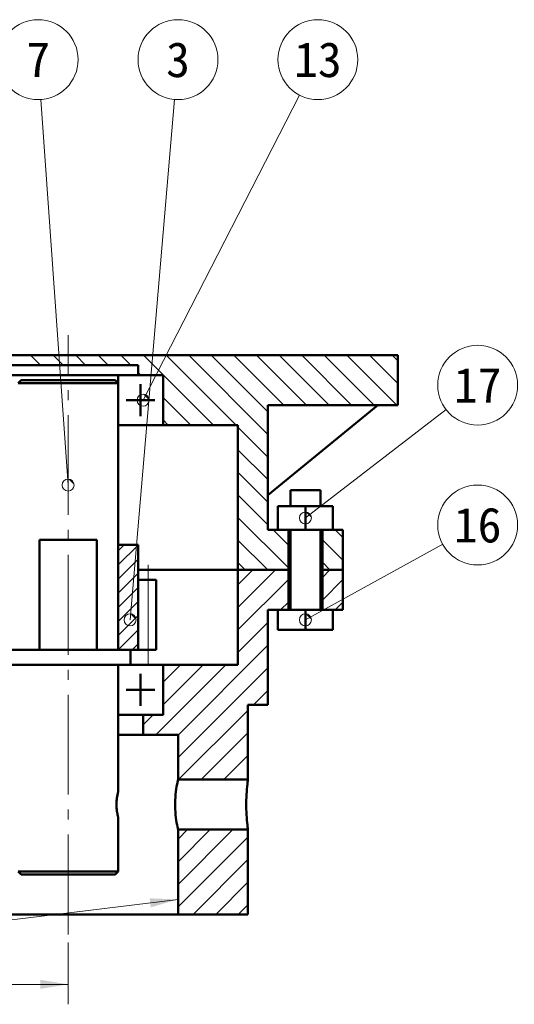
# Model space of a CAD drawing. Header units: millimetres. Extents: x 0 to 420, y 0 to 297.
# Tile 4 of 6: x 200 to 250, y 70 to 169. Entities that reach past the tile are written whole.
import ezdxf
from ezdxf.enums import TextEntityAlignment as Align

# ---------------------------------------------------------------- set-up
doc = ezdxf.new("R2010")
doc.units = ezdxf.units.MM
doc.linetypes.add('GB_CENTER', pattern=[14, 10, -1.5, 1, -1.5])
for name, color, linetype, lineweight in [('CENTER', 7, 'GB_CENTER', 20), ('DIM', 7, 'Continuous', 20), ('HATCH', 7, 'Continuous', 13), ('OUTLINE', 7, 'Continuous', 50), ('TEXT', 7, 'Continuous', 20), ('THIN', 7, 'Continuous', 20)]:
    doc.layers.add(name, color=color, linetype=linetype, lineweight=lineweight)
doc.styles.add('JP', font='msgothic.ttc')

msp = doc.modelspace()

# ---------------------------------------------------------------- linework, layer by layer
at = {"layer": 'CENTER'}
for p, q in [((205, 77), (205, 137)), ((213, 104), (213, 114))]:
    msp.add_line(p, q, dxfattribs=at)
at = {"layer": 'DIM'}
for p, q in [((228.174, 161.041), (212.5, 130.5)), ((202.281, 160.61), (205, 122)), ((215.659, 160.615), (211.2, 108.5)), ((242.832, 129.558), (228.75, 118.7)), ((242.496, 116.07), (228.75, 108.5)), ((216, 80.5), (179, 76)), ((205, 76.2), (205, 70)), ((158.6, 72), (205, 72))]:
    msp.add_line(p, q, dxfattribs=at)
for centre in [(212.5, 130.5), (205, 122), (228.75, 118.7), (211.2, 108.5), (228.75, 108.5)]:
    msp.add_circle(centre, 0.6, dxfattribs=at)
for points in [[(213.1, 130.5), (212.924, 130.924), (212.5, 131.1)], [(205.6, 122), (205.424, 122.424), (205, 122.6)], [(229.35, 118.7), (229.174, 119.124), (228.75, 119.3)], [(211.8, 108.5), (211.624, 108.924), (211.2, 109.1)], [(229.35, 108.5), (229.174, 108.924), (228.75, 109.1)], [(216, 80.5), (213.275, 79.715), (213.166, 80.609)], [(205, 72), (202.2, 71.55), (202.2, 72.45)]]:
    msp.add_solid(points, dxfattribs=at)
at = {"layer": 'HATCH'}
for p, q in [((202.228, 134), (201.228, 135)), ((204.491, 134), (203.491, 135)), ((206.754, 134), (205.754, 135)), ((209.017, 134), (208.017, 135)), ((211.279, 134), (210.279, 135)), ((219.542, 128), (212.542, 135)), ((221.805, 128), (214.805, 135)), ((225, 127.068), (217.068, 135)), ((225, 129.33), (219.33, 135)), ((226.593, 130), (221.593, 135)), ((228.856, 130), (223.856, 135)), ((231.119, 130), (226.119, 135)), ((233.381, 130), (228.381, 135)), ((235.644, 130), (230.644, 135)), ((237.907, 130), (232.907, 135)), ((238, 132.17), (235.17, 135)), ((238, 134.432), (237.432, 135)), ((212.279, 133), (212, 133.279)), ((217.279, 128), (214.5, 130.779)), ((215.017, 128), (214.5, 128.517)), ((225, 124.805), (222, 127.805)), ((225, 122.542), (222, 125.542)), ((225, 120.279), (222, 123.279)), ((225, 118.017), (222, 121.017)), ((227.05, 113.704), (222, 118.754)), ((227.05, 115.967), (225.517, 117.5)), ((232.5, 116.738), (231.738, 117.5)), ((224.991, 113.5), (222, 116.491)), ((232.5, 114.475), (230.45, 116.525)), ((210, 115.407), (210.593, 116)), ((210, 113.993), (212, 115.993)), ((210, 112.578), (212, 114.578)), ((222.728, 113.5), (222, 114.228)), ((222, 109.75), (225.75, 113.5)), ((222, 112.013), (223.487, 113.5)), ((231.212, 113.5), (230.45, 114.262)), ((230.45, 112.738), (231.212, 113.5)), ((210, 111.164), (212, 113.164)), ((222, 107.488), (227.05, 112.538)), ((230.45, 110.475), (232.5, 112.525)), ((210, 109.75), (212, 111.75)), ((210, 108.336), (212, 110.336)), ((226.275, 109.5), (227.05, 110.275)), ((231.738, 109.5), (232.5, 110.262)), ((210, 106.922), (212, 108.922)), ((210, 105.507), (212, 107.507)), ((222, 105.225), (225, 108.225)), ((211.407, 105.5), (212, 106.093)), ((216, 96.962), (225, 105.962)), ((213.775, 97), (220.775, 104)), ((214.5, 99.988), (218.512, 104)), ((214.5, 102.25), (216.25, 104)), ((216, 94.7), (225, 103.7)), ((223.563, 100), (225, 101.437)), ((212.5, 97.988), (213.512, 99)), ((216.063, 92.5), (223, 99.437)), ((218.326, 92.5), (223, 97.174)), ((220.589, 92.5), (223, 94.911)), ((222.851, 92.5), (223, 92.649)), ((216, 82.013), (221.487, 87.5)), ((216, 84.275), (219.225, 87.5)), ((216, 86.538), (216.962, 87.5)), ((216, 79.75), (223, 86.75)), ((217.513, 79), (223, 84.487)), ((219.775, 79), (223, 82.225)), ((222.038, 79), (223, 79.962))]:
    msp.add_line(p, q, dxfattribs=at)
at = {"layer": 'OUTLINE'}
for p, q in [((126.1, 135), (238, 135)), ((238, 135), (238, 130)), ((198, 134), (212, 134)), ((212, 133), (212, 134)), ((200, 132.2), (200.3, 132.5)), ((209.7, 132.5), (210, 132.2)), ((210, 105.5), (210, 132.2)), ((212, 133), (214.5, 133)), ((214.5, 128), (214.5, 133)), ((212.25, 128.9), (212.25, 132.1)), ((210.81, 130.5), (213.69, 130.5)), ((225, 130), (238, 130)), ((225, 130), (225, 117.5)), ((236, 130), (225, 121)), ((214.5, 128), (222, 128)), ((222, 128), (222, 113.5)), ((227.25, 119.9), (227.25, 121.5)), ((230.25, 119.9), (230.25, 121.5)), ((225, 117.5), (225, 121)), ((226, 117.5), (226, 119.9)), ((226, 119.9), (228.75, 119.9)), ((228.75, 117.5), (228.75, 119.9)), ((228.75, 119.9), (231.5, 119.9)), ((231.5, 117.5), (231.5, 119.9)), ((225, 117.5), (226, 117.5)), ((226, 117.5), (228.75, 117.5)), ((227.05, 113.5), (227.05, 117.5)), ((227.25, 109.5), (227.25, 117.5)), ((228.75, 117.5), (231.5, 117.5)), ((230.25, 109.5), (230.25, 117.5)), ((230.45, 113.5), (230.45, 117.5)), ((231.5, 117.5), (232.5, 117.5)), ((232.5, 117.5), (232.5, 113.5)), ((202.138, 105.5), (202.138, 116.5)), ((207.862, 105.5), (207.862, 116.5)), ((210, 116), (210, 105.5)), ((210, 116), (212, 116)), ((212, 112.5), (212, 116)), ((212, 113.5), (215, 113.5)), ((212, 113.5), (215, 113.5)), ((222, 113.5), (222, 104)), ((222, 113.5), (227.05, 113.5)), ((222, 113.5), (227.05, 113.5)), ((227.05, 109.5), (227.05, 113.5)), ((230.45, 113.5), (232.5, 113.5)), ((230.45, 109.5), (230.45, 113.5)), ((230.45, 113.5), (232.5, 113.5)), ((232.5, 113.5), (232.5, 109.5)), ((212, 112.5), (213.8, 112.5)), ((212, 105.5), (212, 112.5)), ((213.8, 105.5), (213.8, 112.5)), ((225, 109.5), (225, 100)), ((225, 109.5), (226, 109.5)), ((226, 107.5), (226, 109.5)), ((226, 109.5), (228.75, 109.5)), ((228.75, 107.5), (228.75, 109.5)), ((228.75, 109.5), (231.5, 109.5)), ((231.5, 109.5), (232.5, 109.5)), ((231.5, 107.5), (231.5, 109.5)), ((226, 107.5), (228.75, 107.5)), ((228.75, 107.5), (231.5, 107.5)), ((211.25, 105.5), (213.8, 105.5)), ((211.25, 104), (211.25, 105.5)), ((210, 91.25), (210, 104)), ((214.5, 99), (214.5, 104)), ((214.5, 104), (222, 104)), ((212.25, 99.9), (212.25, 103.1)), ((210.81, 101.5), (213.69, 101.5)), ((223, 100), (225, 100)), ((223, 92.5), (223, 100)), ((212.5, 97), (212.5, 99)), ((212.5, 99), (214.5, 99)), ((212.5, 97), (216, 97)), ((216, 92.5), (216, 97)), ((223, 92.5), (216, 92.5)), ((210, 83.3), (210, 88.75)), ((223, 87.5), (216, 87.5)), ((216, 79), (216, 87.5)), ((223, 79), (223, 87.5)), ((200, 83.3), (200.3, 83)), ((209.7, 83), (210, 83.3)), ((216, 79), (223, 79))]:
    msp.add_line(p, q, dxfattribs=at)
for points in [[(212, 133), (211.893, 133), (211.712, 133), (211.397, 133), (210.944, 133), (210.425, 133), (209.75, 133), (209.018, 133), (208.21, 133), (207.33, 133), (206.422, 133), (205.474, 133), (204.526, 133), (203.578, 133), (202.67, 133), (201.79, 133), (200.982, 133), (200.25, 133), (199.575, 133), (199.056, 133), (198.603, 133), (198.288, 133), (198.107, 133), (198, 133)], [(200, 132.2), (200.076, 132.2), (200.206, 132.2), (200.431, 132.2), (200.754, 132.2), (201.125, 132.2), (201.607, 132.2), (202.13, 132.2), (202.707, 132.2), (203.336, 132.2), (203.984, 132.2), (204.661, 132.2), (205.339, 132.2), (206.016, 132.2), (206.664, 132.2), (207.293, 132.2), (207.87, 132.2), (208.393, 132.2), (208.875, 132.2), (209.246, 132.2), (209.569, 132.2), (209.794, 132.2), (209.924, 132.2), (210, 132.2)], [(200.3, 132.5), (200.372, 132.5), (200.493, 132.5), (200.705, 132.5), (201.009, 132.5), (201.358, 132.5), (201.811, 132.5), (202.302, 132.5), (202.845, 132.5), (203.436, 132.5), (204.045, 132.5), (204.682, 132.5), (205.318, 132.5), (205.955, 132.5), (206.564, 132.5), (207.155, 132.5), (207.698, 132.5), (208.189, 132.5), (208.642, 132.5), (208.991, 132.5), (209.295, 132.5), (209.507, 132.5), (209.628, 132.5), (209.7, 132.5)], [(214.5, 128), (214.485, 128), (214.459, 128), (214.413, 128), (214.346, 128), (214.268, 128), (214.162, 128), (214.044, 128), (213.91, 128), (213.753, 128), (213.585, 128), (213.395, 128), (213.19, 128), (212.973, 128), (212.734, 128), (212.485, 128), (212.218, 128), (211.938, 128), (211.648, 128), (211.339, 128), (211.022, 128), (210.691, 128), (210.349, 128), (210, 128)], [(227.25, 121.5), (227.273, 121.5), (227.312, 121.5), (227.379, 121.5), (227.476, 121.5), (227.588, 121.5), (227.732, 121.5), (227.889, 121.5), (228.062, 121.5), (228.251, 121.5), (228.445, 121.5), (228.648, 121.5), (228.852, 121.5), (229.055, 121.5), (229.249, 121.5), (229.438, 121.5), (229.611, 121.5), (229.768, 121.5), (229.912, 121.5), (230.024, 121.5), (230.121, 121.5), (230.188, 121.5), (230.227, 121.5), (230.25, 121.5)], [(202.138, 116.5), (202.362, 116.5), (202.589, 116.5), (202.825, 116.5), (203.067, 116.5), (203.312, 116.5), (203.565, 116.5), (203.82, 116.5), (204.078, 116.5), (204.34, 116.5), (204.603, 116.5), (204.868, 116.5), (205.132, 116.5), (205.397, 116.5), (205.66, 116.5), (205.922, 116.5), (206.18, 116.5), (206.435, 116.5), (206.688, 116.5), (206.933, 116.5), (207.175, 116.5), (207.411, 116.5), (207.638, 116.5), (207.862, 116.5)], [(215, 113.5), (215.477, 113.5), (215.952, 113.5), (216.423, 113.5), (216.886, 113.5), (217.343, 113.5), (217.785, 113.5), (218.216, 113.5), (218.635, 113.5), (219.03, 113.5), (219.415, 113.5), (219.772, 113.5), (220.109, 113.5), (220.427, 113.5), (220.71, 113.5), (220.977, 113.5), (221.208, 113.5), (221.411, 113.5), (221.594, 113.5), (221.73, 113.5), (221.847, 113.5), (221.927, 113.5), (221.973, 113.5), (222, 113.5)], [(215, 113.5), (215.477, 113.5), (215.952, 113.5), (216.423, 113.5), (216.886, 113.5), (217.343, 113.5), (217.785, 113.5), (218.216, 113.5), (218.635, 113.5), (219.03, 113.5), (219.415, 113.5), (219.772, 113.5), (220.109, 113.5), (220.427, 113.5), (220.71, 113.5), (220.977, 113.5), (221.208, 113.5), (221.411, 113.5), (221.594, 113.5), (221.73, 113.5), (221.847, 113.5), (221.927, 113.5), (221.973, 113.5), (222, 113.5)], [(227.25, 113.5), (227.234, 113.5), (227.217, 113.5), (227.202, 113.5), (227.188, 113.5), (227.173, 113.5), (227.16, 113.5), (227.148, 113.5), (227.136, 113.5), (227.125, 113.5), (227.115, 113.5), (227.105, 113.5), (227.097, 113.5), (227.089, 113.5), (227.081, 113.5), (227.075, 113.5), (227.069, 113.5), (227.064, 113.5), (227.06, 113.5), (227.056, 113.5), (227.054, 113.5), (227.052, 113.5), (227.051, 113.5), (227.05, 113.5)], [(227.25, 113.5), (227.234, 113.5), (227.217, 113.5), (227.202, 113.5), (227.188, 113.5), (227.173, 113.5), (227.16, 113.5), (227.148, 113.5), (227.136, 113.5), (227.125, 113.5), (227.115, 113.5), (227.105, 113.5), (227.097, 113.5), (227.089, 113.5), (227.081, 113.5), (227.075, 113.5), (227.069, 113.5), (227.064, 113.5), (227.06, 113.5), (227.056, 113.5), (227.054, 113.5), (227.052, 113.5), (227.051, 113.5), (227.05, 113.5)], [(230.45, 113.5), (230.449, 113.5), (230.448, 113.5), (230.446, 113.5), (230.444, 113.5), (230.44, 113.5), (230.436, 113.5), (230.431, 113.5), (230.425, 113.5), (230.419, 113.5), (230.411, 113.5), (230.403, 113.5), (230.395, 113.5), (230.385, 113.5), (230.375, 113.5), (230.364, 113.5), (230.352, 113.5), (230.34, 113.5), (230.327, 113.5), (230.312, 113.5), (230.298, 113.5), (230.283, 113.5), (230.266, 113.5), (230.25, 113.5)], [(230.45, 113.5), (230.449, 113.5), (230.448, 113.5), (230.446, 113.5), (230.444, 113.5), (230.44, 113.5), (230.436, 113.5), (230.431, 113.5), (230.425, 113.5), (230.419, 113.5), (230.411, 113.5), (230.403, 113.5), (230.395, 113.5), (230.385, 113.5), (230.375, 113.5), (230.364, 113.5), (230.352, 113.5), (230.34, 113.5), (230.327, 113.5), (230.312, 113.5), (230.298, 113.5), (230.283, 113.5), (230.266, 113.5), (230.25, 113.5)], [(213.8, 112.5), (213.794, 112.5), (213.784, 112.5), (213.767, 112.5), (213.741, 112.5), (213.712, 112.5), (213.671, 112.5), (213.626, 112.5), (213.574, 112.5), (213.514, 112.5), (213.449, 112.5), (213.375, 112.5), (213.295, 112.5), (213.21, 112.5), (213.116, 112.5), (213.018, 112.5), (212.911, 112.5), (212.799, 112.5), (212.682, 112.5), (212.556, 112.5), (212.426, 112.5), (212.289, 112.5), (212.146, 112.5), (212, 112.5)], [(198.75, 105.5), (198.845, 105.5), (199.007, 105.5), (199.289, 105.5), (199.693, 105.5), (200.157, 105.5), (200.759, 105.5), (201.412, 105.5), (202.134, 105.5), (202.92, 105.5), (203.73, 105.5), (204.577, 105.5), (205.423, 105.5), (206.27, 105.5), (207.08, 105.5), (207.866, 105.5), (208.588, 105.5), (209.241, 105.5), (209.843, 105.5), (210.307, 105.5), (210.711, 105.5), (210.993, 105.5), (211.155, 105.5), (211.25, 105.5)], [(198.75, 104), (198.845, 104), (199.007, 104), (199.289, 104), (199.693, 104), (200.157, 104), (200.759, 104), (201.412, 104), (202.134, 104), (202.92, 104), (203.73, 104), (204.577, 104), (205.423, 104), (206.27, 104), (207.08, 104), (207.866, 104), (208.588, 104), (209.241, 104), (209.843, 104), (210.307, 104), (210.711, 104), (210.993, 104), (211.155, 104), (211.25, 104)], [(214.5, 104), (214.489, 104), (214.471, 104), (214.439, 104), (214.391, 104), (214.337, 104), (214.262, 104), (214.179, 104), (214.083, 104), (213.972, 104), (213.853, 104), (213.717, 104), (213.572, 104), (213.416, 104), (213.245, 104), (213.067, 104), (212.874, 104), (212.671, 104), (212.461, 104), (212.235, 104), (212.004, 104), (211.761, 104), (211.508, 104), (211.25, 104)], [(225, 100), (224.994, 100), (224.983, 100), (224.963, 100), (224.935, 100), (224.902, 100), (224.857, 100), (224.807, 100), (224.749, 100), (224.682, 100), (224.61, 100), (224.528, 100), (224.44, 100), (224.345, 100), (224.24, 100), (224.131, 100), (224.013, 100), (223.888, 100), (223.758, 100), (223.618, 100), (223.474, 100), (223.322, 100), (223.163, 100), (223, 100)], [(212.5, 99), (212.492, 99), (212.478, 99), (212.453, 99), (212.417, 99), (212.374, 99), (212.317, 99), (212.253, 99), (212.18, 99), (212.094, 99), (212.003, 99), (211.899, 99), (211.787, 99), (211.667, 99), (211.535, 99), (211.398, 99), (211.25, 99), (211.094, 99), (210.933, 99), (210.759, 99), (210.581, 99), (210.393, 99), (210.199, 99), (210, 99)], [(212.5, 97), (212.492, 97), (212.478, 97), (212.453, 97), (212.417, 97), (212.374, 97), (212.317, 97), (212.253, 97), (212.18, 97), (212.094, 97), (212.003, 97), (211.899, 97), (211.787, 97), (211.667, 97), (211.535, 97), (211.398, 97), (211.25, 97), (211.094, 97), (210.933, 97), (210.759, 97), (210.581, 97), (210.393, 97), (210.199, 97), (210, 97)], [(216, 92.5), (215.992, 92.467), (215.971, 92.371), (215.94, 92.222), (215.903, 92.03), (215.863, 91.806), (215.825, 91.561), (215.791, 91.298), (215.761, 91.022), (215.737, 90.737), (215.721, 90.445), (215.713, 90.149), (215.713, 89.852), (215.721, 89.556), (215.737, 89.264), (215.761, 88.978), (215.79, 88.702), (215.825, 88.44), (215.863, 88.195), (215.903, 87.97), (215.94, 87.778), (215.971, 87.629), (215.992, 87.534), (216, 87.5)], [(223, 92.5), (222.995, 92.467), (222.983, 92.371), (222.964, 92.222), (222.941, 92.03), (222.917, 91.805), (222.894, 91.559), (222.873, 91.296), (222.855, 91.02), (222.841, 90.735), (222.831, 90.443), (222.826, 90.148), (222.826, 89.852), (222.831, 89.557), (222.841, 89.266), (222.855, 88.981), (222.873, 88.704), (222.894, 88.441), (222.917, 88.196), (222.941, 87.971), (222.964, 87.778), (222.983, 87.629), (222.995, 87.533), (223, 87.5)], [(209.884, 89.352), (209.873, 89.449), (209.862, 89.548), (209.854, 89.651), (209.847, 89.754), (209.843, 89.86), (209.841, 89.965), (209.842, 90.071), (209.844, 90.177), (209.849, 90.282), (209.857, 90.385), (209.866, 90.487), (209.876, 90.585), (209.889, 90.681), (209.902, 90.772), (209.917, 90.859), (209.932, 90.941), (209.947, 91.016), (209.961, 91.083), (209.974, 91.14), (209.985, 91.187), (209.993, 91.221), (209.998, 91.243), (210, 91.25)], [(210, 91.25), (209.996, 91.235), (209.986, 91.191), (209.969, 91.122), (209.95, 91.03), (209.928, 90.921), (209.907, 90.799), (209.887, 90.667), (209.87, 90.527), (209.856, 90.38), (209.847, 90.23), (209.842, 90.077), (209.842, 89.923), (209.847, 89.77), (209.856, 89.62), (209.87, 89.473), (209.887, 89.333), (209.907, 89.201), (209.928, 89.079), (209.95, 88.97), (209.969, 88.879), (209.986, 88.809), (209.996, 88.765), (210, 88.75)], [(209.909, 89.19), (209.909, 89.19), (209.908, 89.19), (209.908, 89.19), (209.908, 89.191), (209.908, 89.191), (209.908, 89.191), (209.908, 89.191), (209.908, 89.191), (209.908, 89.191), (209.908, 89.191), (209.908, 89.192), (209.908, 89.192), (209.908, 89.192), (209.908, 89.192), (209.908, 89.192), (209.908, 89.192), (209.908, 89.193), (209.908, 89.193), (209.908, 89.193), (209.908, 89.193), (209.908, 89.193), (209.908, 89.193), (209.908, 89.193)], [(200, 83.3), (200.076, 83.3), (200.206, 83.3), (200.431, 83.3), (200.754, 83.3), (201.125, 83.3), (201.607, 83.3), (202.13, 83.3), (202.707, 83.3), (203.336, 83.3), (203.984, 83.3), (204.661, 83.3), (205.339, 83.3), (206.016, 83.3), (206.664, 83.3), (207.293, 83.3), (207.87, 83.3), (208.393, 83.3), (208.875, 83.3), (209.246, 83.3), (209.569, 83.3), (209.794, 83.3), (209.924, 83.3), (210, 83.3)], [(200.3, 83), (200.372, 83), (200.493, 83), (200.705, 83), (201.009, 83), (201.358, 83), (201.811, 83), (202.302, 83), (202.845, 83), (203.436, 83), (204.045, 83), (204.682, 83), (205.318, 83), (205.955, 83), (206.564, 83), (207.155, 83), (207.698, 83), (208.189, 83), (208.642, 83), (208.991, 83), (209.295, 83), (209.507, 83), (209.628, 83), (209.7, 83)], [(216, 79), (215.832, 79), (215.547, 79), (215.052, 79), (214.341, 79), (213.524, 79), (212.464, 79), (211.314, 79), (210.045, 79), (208.661, 79), (207.235, 79), (205.745, 79), (204.255, 79), (202.765, 79), (201.339, 79), (199.955, 79), (198.686, 79), (197.536, 79), (196.476, 79), (195.659, 79), (194.948, 79), (194.453, 79), (194.168, 79), (194, 79)]]:
    msp.add_lwpolyline(points, dxfattribs=at)
for points in [[(210, 128), (214.5, 128), (214.5, 133), (210, 133)], [(210, 99), (214.5, 99), (214.5, 104), (210, 104)]]:
    msp.add_lwpolyline(points, close=True, dxfattribs=at)
at = {"layer": 'THIN'}
for centre in [(202, 164.6), (216, 164.6), (230, 164.6), (246, 132), (246, 118)]:
    msp.add_circle(centre, 4, dxfattribs=at)

# ---------------------------------------------------------------- texts
at = {"layer": 'TEXT', "style": 'JP'}
for s, p in [('7', (202, 164.6)), ('3', (216, 164.6)), ('13', (230, 164.6)), ('17', (246, 132)), ('16', (246, 118))]:
    msp.add_text(s, height=3.5, dxfattribs=at).set_placement(p, align=Align.MIDDLE_CENTER)

doc.saveas('drawing.dxf')
